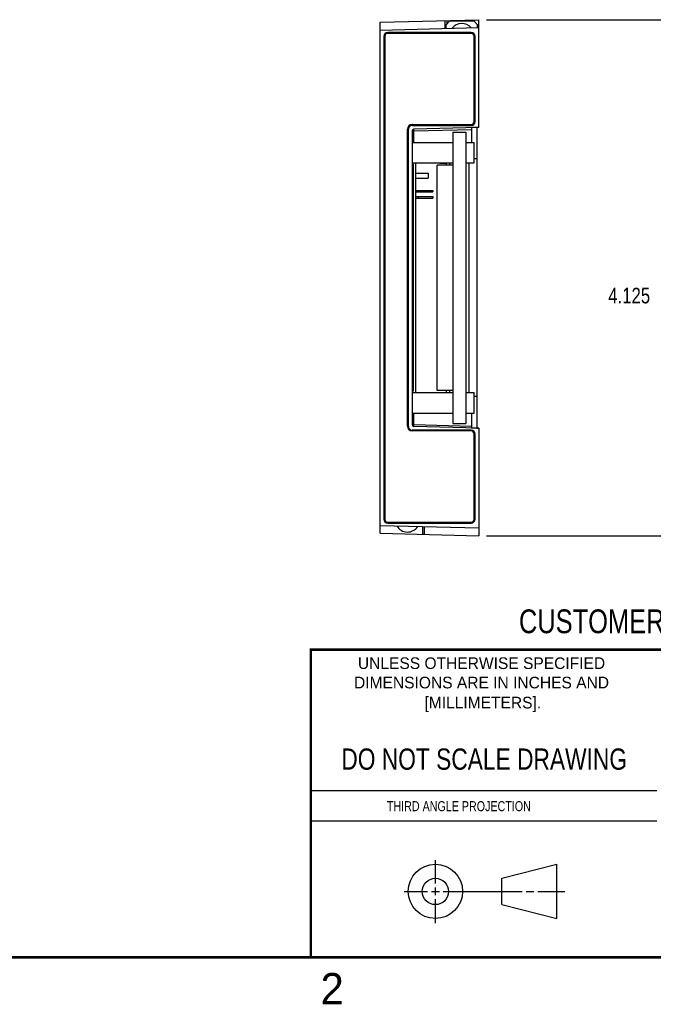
# Model space of a CAD drawing. Header units: inches. Extents: x 0 to 22, y 0 to 17.
# Tile 4 of 11: x 11.3 to 16.3, y 0.1 to 8. Entities that reach past the tile are written whole.
import ezdxf

# ---------------------------------------------------------------- set-up
doc = ezdxf.new("R2010")
doc.units = ezdxf.units.IN
doc.header["$LTSCALE"] = 1.21
doc.header["$MEASUREMENT"] = 0
doc.layers.get('0').update_dxf_attribs({"linetype": 'CONTINUOUS'})
doc.layers.add('DIMENSIONS', color=7, linetype='CONTINUOUS')
doc.styles.get("Standard").update_dxf_attribs({"font": 'txt', "width": 0.8})
doc.styles.add('TEXTSTYLE_2', font='txt')
doc.dimstyles.new('DIMSTYLE_2', dxfattribs={"dimtxt": 0.125, "dimasz": 0.18, "dimexe": 0.18, "dimexo": 0.0625, "dimgap": 0.09, "dimtad": 0, "dimtih": 1, "dimtoh": 1, "dimdec": 3, "dimzin": 4, "dimdsep": 46, "dimtxsty": 'STANDARD', "dimblk": '_FILLED', "dimblk1": '_FILLED', "dimblk2": '_FILLED', "dimcen": 0.09, "dimadec": 0, "dimazin": 0, "dimtp": 0.01, "dimtm": 0.01, "dimtfac": 1, "dimtdec": 3, "dimtofl": 0, "dimtmove": 0, "dimatfit": 3, "dimldrblk": '_FILLED', "dimfxl": 1, "dimtolj": 1, "dimtzin": 4, "dimarcsym": 0})

# ---------------------------------------------------------------- blocks, each defined once
blk = doc.blocks.new('_FILLED')
at = {"color": 0, "linetype": 'BYBLOCK'}
blk.add_solid([(0, 0), (-1, 0.174), (-1, -0.174)], dxfattribs=at)
blk = doc.blocks.new('*D7')
at = {"layer": 'DIMENSIONS', "color": 2, "linetype": 'CONTINUOUS'}
for p, q in [((15.0145, 7.9945), (16.577, 7.9945)), ((16.452, 7.9945), (16.452, 5.9146)), ((16.452, 3.8695), (16.452, 5.6646)), ((15.0145, 3.8695), (16.577, 3.8695))]:
    blk.add_line(p, q, dxfattribs=at)
at = {"layer": 'DIMENSIONS', "color": 2, "linetype": 'CONTINUOUS', "xscale": 0.18, "yscale": 0.18, "zscale": 0.18}
for p, rotation in [((16.452, 7.9945), 90), ((16.452, 3.8695), 270)]:
    blk.add_blockref('_FILLED', p, dxfattribs=dict(at, rotation=rotation))
at = {"layer": 'DIMENSIONS', "color": 2, "linetype": 'CONTINUOUS', "insert": (16.452, 5.8521), "char_height": 0.125, "width": 1.425, "attachment_point": 2, "line_spacing_factor": 0.9}
blk.add_mtext('4.125{\\Ftxt.shx;\\W1.000000;\\H0.125000; }[104.78]', dxfattribs=at)

msp = doc.modelspace()

# ---------------------------------------------------------------- linework, layer by layer
at = {"color": 7, "linetype": 'CONTINUOUS'}
for p, q in [((14.164, 7.9739), (14.952, 7.9945)), ((14.164, 3.8901), (14.164, 7.9739)), ((14.682, 7.9874), (14.682, 7.9249)), ((14.692, 7.9545), (14.722, 7.9845)), ((14.692, 7.9252), (14.692, 7.9545)), ((14.722, 7.9845), (14.912, 7.9845)), ((14.912, 7.9845), (14.942, 7.9545)), ((14.942, 7.9317), (14.942, 7.9545)), ((14.952, 7.1335), (14.952, 7.9945)), ((14.164, 7.9114), (14.952, 7.932)), ((14.892, 7.8923), (14.224, 7.8923)), ((14.892, 7.892), (14.224, 7.892)), ((14.892, 7.885), (14.224, 7.885)), ((14.1938, 7.862), (14.1938, 4.002)), ((14.194, 7.862), (14.194, 4.002)), ((14.201, 7.862), (14.201, 4.002)), ((14.915, 7.1795), (14.915, 7.862)), ((14.922, 7.1795), (14.922, 7.862)), ((14.9223, 7.1795), (14.9223, 7.862)), ((14.382, 4.7445), (14.382, 7.1195)), ((14.389, 4.7445), (14.389, 7.1195)), ((14.3893, 4.7445), (14.3893, 7.1195)), ((14.419, 7.1565), (14.892, 7.1565)), ((14.419, 7.1495), (14.892, 7.1495)), ((14.419, 7.1492), (14.892, 7.1492)), ((14.419, 7.1049), (14.419, 4.7591)), ((14.952, 7.1335), (14.4336, 7.1199)), ((14.744, 7.096), (14.744, 4.768)), ((14.744, 7.096), (14.8486, 7.096)), ((14.8486, 7.096), (14.8486, 4.768)), ((14.895, 7.1318), (14.895, 7.014)), ((14.94, 4.7309), (14.94, 7.1331)), ((14.419, 7.014), (14.744, 7.014)), ((14.8486, 7.014), (14.9142, 7.014)), ((14.9142, 6.85), (14.9142, 7.014)), ((14.419, 6.85), (14.744, 6.85)), ((14.449, 5.014), (14.449, 6.85)), ((14.641, 6.85), (14.641, 6.849)), ((14.641, 6.849), (14.691, 6.849)), ((14.666, 6.849), (14.666, 6.85)), ((14.686, 6.85), (14.686, 6.849)), ((14.691, 6.849), (14.691, 6.832)), ((14.722, 6.832), (14.722, 6.85)), ((14.8486, 6.85), (14.9142, 6.85)), ((14.94, 6.882), (14.9142, 6.882)), ((14.419, 6.8385), (14.429, 6.8385)), ((14.429, 6.8385), (14.429, 5.0255)), ((14.449, 6.769), (14.5486, 6.769)), ((14.5486, 6.769), (14.5486, 6.729)), ((14.619, 5.032), (14.619, 6.832)), ((14.744, 6.832), (14.619, 6.832)), ((14.449, 6.729), (14.5486, 6.729)), ((14.449, 6.6305), (14.586, 6.6305)), ((14.449, 6.6175), (14.586, 6.6175)), ((14.4715, 6.6175), (14.4715, 6.6305)), ((14.586, 6.6305), (14.586, 6.6175)), ((14.449, 6.5805), (14.586, 6.5805)), ((14.449, 6.5675), (14.586, 6.5675)), ((14.4715, 6.5675), (14.4715, 6.5805)), ((14.586, 6.5805), (14.586, 6.5675)), ((14.419, 5.0255), (14.429, 5.0255)), ((14.419, 5.014), (14.744, 5.014)), ((14.744, 5.032), (14.619, 5.032)), ((14.691, 5.032), (14.691, 5.014)), ((14.722, 5.014), (14.722, 5.032)), ((14.8486, 5.014), (14.9142, 5.014)), ((14.9142, 4.85), (14.9142, 5.014)), ((14.94, 4.982), (14.9142, 4.982)), ((14.419, 4.85), (14.744, 4.85)), ((14.8486, 4.85), (14.9142, 4.85)), ((14.895, 4.85), (14.895, 4.7323)), ((14.952, 4.7305), (14.4336, 4.7441)), ((14.744, 4.768), (14.8486, 4.768)), ((14.952, 4.7305), (14.952, 3.8695)), ((14.892, 4.7148), (14.419, 4.7148)), ((14.892, 4.7145), (14.419, 4.7145)), ((14.892, 4.7075), (14.419, 4.7075)), ((14.915, 4.002), (14.915, 4.6845)), ((14.922, 4.002), (14.922, 4.6845)), ((14.9223, 4.002), (14.9223, 4.6845)), ((14.164, 3.9526), (14.952, 3.932)), ((14.224, 3.979), (14.892, 3.979)), ((14.224, 3.972), (14.892, 3.972)), ((14.224, 3.9717), (14.892, 3.9717)), ((14.5178, 3.8883), (14.5178, 3.9434)), ((14.164, 3.8901), (14.952, 3.8695)), ((15.1374, 1.132), (15.5769, 1.2447)), ((15.5769, 0.8105), (15.5769, 1.2447)), ((15.1374, 0.9219), (15.1374, 1.132)), ((15.1374, 0.9219), (15.5769, 0.8105))]:
    msp.add_line(p, q, dxfattribs=at)
at = {"color": 9, "linetype": 'CONTINUOUS'}
for p, q in [((14.6968, 7.9878), (14.6968, 7.9592)), ((14.224, 7.8923), (14.224, 7.892)), ((14.892, 7.8923), (14.892, 7.892)), ((14.1938, 7.862), (14.194, 7.862)), ((14.9223, 7.862), (14.922, 7.862)), ((14.9223, 7.1795), (14.922, 7.1795)), ((14.3893, 7.1195), (14.389, 7.1195)), ((14.419, 7.1492), (14.419, 7.1495)), ((14.4336, 7.1049), (14.419, 7.1049)), ((14.4336, 7.1049), (14.895, 7.117)), ((14.4336, 7.014), (14.4336, 7.1049)), ((14.892, 7.1492), (14.892, 7.1495)), ((14.873, 6.85), (14.873, 5.014)), ((14.419, 6.807), (14.429, 6.807)), ((14.419, 5.057), (14.429, 5.057)), ((14.4336, 4.7591), (14.4336, 4.85)), ((14.3893, 4.7445), (14.389, 4.7445)), ((14.4336, 4.7591), (14.419, 4.7591)), ((14.4336, 4.7591), (14.895, 4.747)), ((14.419, 4.7148), (14.419, 4.7145)), ((14.892, 4.7148), (14.892, 4.7145)), ((14.9223, 4.6845), (14.922, 4.6845)), ((14.1938, 4.002), (14.194, 4.002)), ((14.224, 3.9717), (14.224, 3.972)), ((14.503, 3.9438), (14.503, 3.8813)), ((14.892, 3.9717), (14.892, 3.972)), ((14.9223, 4.002), (14.922, 4.002))]:
    msp.add_line(p, q, dxfattribs=at)
at = {"color": 2, "linetype": 'CONTINUOUS'}
for p, q in [((13.61, 1.835), (16.375, 1.835)), ((16.375, 1.5888), (13.61, 1.5888)), ((14.6059, 1.0901), (14.6059, 1.2769)), ((14.3557, 1.0276), (14.5434, 1.0276)), ((14.5747, 1.0276), (14.6372, 1.0276)), ((14.6059, 0.9964), (14.6059, 1.0589)), ((14.6684, 1.0276), (15.2987, 1.0276)), ((15.3299, 1.0276), (15.3924, 1.0276)), ((15.4237, 1.0276), (15.6394, 1.0276)), ((14.6059, 0.7723), (14.6059, 0.9651))]:
    msp.add_line(p, q, dxfattribs=at)
at = {"color": 7, "linetype": 'CONTINUOUS', "const_width": 0.02}
for points in [[(13.6, 2.9595), (21.5, 2.96)], [(13.61, 0.5), (13.61, 2.96)], [(0.5, 0.5), (21.5, 0.5)]]:
    msp.add_lwpolyline(points, dxfattribs=at)
at = {"color": 7, "linetype": 'CONTINUOUS'}
for centre, radius in [((14.6059, 1.0276), 0.2171), ((14.6054, 1.0269), 0.105)]:
    msp.add_circle(centre, radius, dxfattribs=at)
for centre, radius, start, end in [((14.817, 7.8665), 0.098, 40.70641, 142.30714), ((14.224, 7.862), 0.0303, 90, 180), ((14.224, 7.862), 0.03, 90, 180), ((14.224, 7.862), 0.023, 90, 180), ((14.892, 7.862), 0.0303, 0, 90), ((14.892, 7.862), 0.03, 0, 90), ((14.892, 7.862), 0.023, 0, 90), ((14.892, 7.1795), 0.0303, 270, 360), ((14.892, 7.1795), 0.03, 270, 360), ((14.892, 7.1795), 0.023, 270, 360), ((14.419, 7.1195), 0.037, 90, 180), ((14.419, 7.1195), 0.03, 90, 180), ((14.419, 7.1195), 0.0297, 90, 180), ((14.434, 7.1049), 0.015, 91.5, 180), ((15.1573, -0.6709), 7.807, 91.50655, 91.92506), ((14.451, 6.8402), 0.032, 162.08944, 180), ((14.505, 6.899), 0.0492, 264.91972, 275.08028), ((14.451, 5.0238), 0.032, 180, 197.91056), ((14.419, 4.7445), 0.037, 180, 270), ((14.419, 4.7445), 0.03, 180, 270), ((14.419, 4.7445), 0.0297, 180, 270), ((14.434, 4.7591), 0.015, 180, 268.5), ((15.1573, 12.5349), 7.807, 268.07494, 268.49345), ((14.892, 4.6845), 0.0303, 0, 90), ((14.892, 4.6845), 0.03, 0, 90), ((14.892, 4.6845), 0.023, 0, 90), ((14.224, 4.002), 0.0303, 180, 270), ((14.224, 4.002), 0.03, 180, 270), ((14.224, 4.002), 0.023, 180, 270), ((14.3828, 3.9975), 0.098, 209.57142, 327.42325), ((14.892, 4.002), 0.0303, 270, 360), ((14.892, 4.002), 0.03, 270, 360), ((14.892, 4.002), 0.023, 270, 360)]:
    msp.add_arc(centre, radius, start, end, dxfattribs=at)
msp.add_ellipse((14.5028, 3.8887), major_axis=(0.015, -0.0007), ratio=0.57656, start_param=-1.001122, end_param=0.026126, dxfattribs=at)
at = {"color": 9, "linetype": 'CONTINUOUS'}
for points, knots in [([(14.4336, 7.1049), (14.4336, 7.1059), (14.4336, 7.1073), (14.4335, 7.1092), (14.4335, 7.1106), (14.4335, 7.1119), (14.4335, 7.1132), (14.4335, 7.1144), (14.4335, 7.1155), (14.4335, 7.1164), (14.4335, 7.1173), (14.4335, 7.118), (14.4335, 7.1184), (14.4335, 7.1187), (14.4335, 7.119), (14.4335, 7.1192), (14.4335, 7.1194), (14.4336, 7.1196), (14.4336, 7.1197), (14.4336, 7.1197), (14.4336, 7.1198), (14.4336, 7.1198), (14.4336, 7.1198), (14.4336, 7.1199), (14.4336, 7.1199), (14.4336, 7.1199), (14.4336, 7.1199), (14.4336, 7.1199)], [0, 0, 0, 0, 0.19483, 0.289891, 0.382158, 0.470744, 0.554797, 0.633511, 0.706128, 0.771951, 0.83035, 0.880766, 0.902826, 0.922718, 0.940393, 0.955811, 0.968938, 0.979747, 0.984275, 0.988219, 0.991577, 0.994352, 0.996549, 0.998182, 0.998798, 0.999292, 1, 1, 1, 1]), ([(14.4336, 4.7441), (14.4336, 4.7441), (14.4336, 4.7441), (14.4336, 4.7441), (14.4336, 4.7441), (14.4336, 4.7442), (14.4336, 4.7442), (14.4336, 4.7442), (14.4336, 4.7443), (14.4336, 4.7443), (14.4336, 4.7444), (14.4335, 4.7446), (14.4335, 4.7448), (14.4335, 4.745), (14.4335, 4.7453), (14.4335, 4.7456), (14.4335, 4.746), (14.4335, 4.7467), (14.4335, 4.7476), (14.4335, 4.7485), (14.4335, 4.7496), (14.4335, 4.7508), (14.4335, 4.7521), (14.4335, 4.7534), (14.4335, 4.7548), (14.4336, 4.7567), (14.4336, 4.7581), (14.4336, 4.7591)], [0, 0, 0, 0, 0.000708, 0.001202, 0.001818, 0.003451, 0.005648, 0.008423, 0.011781, 0.015725, 0.020253, 0.031062, 0.044189, 0.059607, 0.077282, 0.097174, 0.119234, 0.16965, 0.228049, 0.293872, 0.366489, 0.445203, 0.529256, 0.617842, 0.710109, 0.80517, 1, 1, 1, 1])]:
    msp.add_open_spline(points, degree=3, knots=knots, dxfattribs=at)

# ---------------------------------------------------------------- texts
at = {"color": 7, "linetype": 'CONTINUOUS', "attachment_point": 2, "line_spacing_factor": 0.9}
for s, insert, char_height, width in [('CUSTOMER DRAWING', (16.3742, 3.2811), 0.19, 2.432), ('DO NOT SCALE DRAWING', (14.9953, 2.1698), 0.17, 2.72)]:
    msp.add_mtext(s, dxfattribs=dict(at, insert=insert, char_height=char_height, width=width))
at = {"color": 2, "linetype": 'CONTINUOUS', "line_spacing_factor": 0.9, "style": 'TEXTSTYLE_2'}
for s, insert, char_height, width, attachment_point in [('UNLESS OTHERWISE SPECIFIED', (14.9742, 2.8979), 0.093, 2.418, 2), ('DIMENSIONS ARE IN INCHES AND', (14.9742, 2.7431), 0.093, 2.604, 2), ('[MILLIMETERS].', (14.9844, 2.5829), 0.093, 1.302, 2), ('2', (13.6875, 0.375), 0.25, 0.25, 1)]:
    msp.add_mtext(s, dxfattribs=dict(at, insert=insert, char_height=char_height, width=width, attachment_point=attachment_point))
at = {"color": 2, "linetype": 'CONTINUOUS', "insert": (14.2178, 1.7486), "char_height": 0.08, "width": 1.408, "attachment_point": 1, "line_spacing_factor": 0.9}
msp.add_mtext('THIRD ANGLE PROJECTION', dxfattribs=at)

# ---------------------------------------------------------------- dimensions: what is measured, and where the dimension line sits
at = {"layer": 'DIMENSIONS', "color": 2, "linetype": 'CONTINUOUS'}
dim = msp.add_linear_dim(base=(16.452, 7.9945), p1=(15.0145, 3.8695), p2=(15.0145, 7.9945), angle=90, dimstyle='DIMSTYLE_2', dxfattribs=at)
dim.commit()
dim.dimension.update_dxf_attribs({"geometry": '*D7', "text_midpoint": (16.302, 5.7896), "dimtype": 160})

doc.saveas('drawing.dxf')
